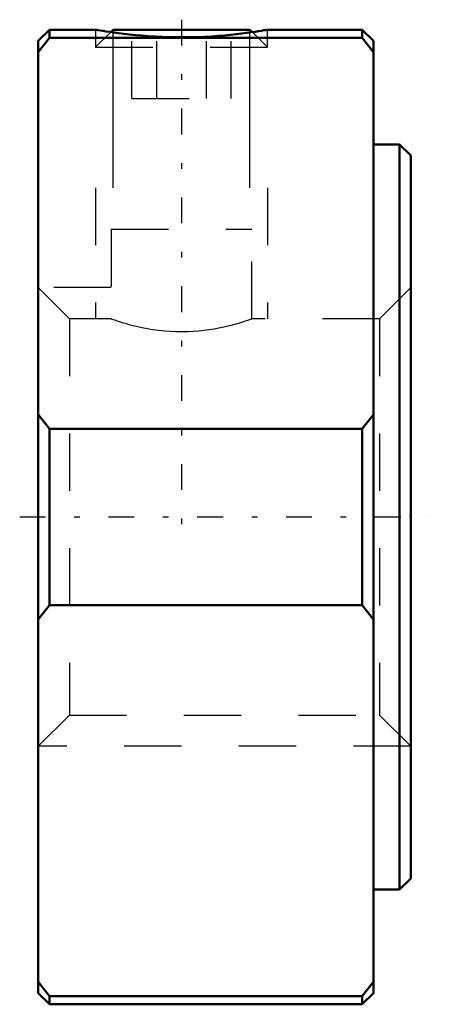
# Model space of a CAD drawing. Header units: millimetres. Extents: x -6.8 to 0.3, y -8.5 to 8.7.
import ezdxf

# ---------------------------------------------------------------- set-up
doc = ezdxf.new("R2010")
doc.units = ezdxf.units.MM
doc.linetypes.add('Center', pattern=[1.5, 0.45, -0.5, 0.05, -0.5])
doc.linetypes.add('Dashed', pattern=[2, 1, -1])
for name, color, linetype, lineweight in [('2d ConnectionPoints', 7, 'Continuous', 50), ('AM_0', 7, 'Continuous', 50), ('AM_5', 3, 'Continuous', 25), ('AM_7', 7, 'Center', 25), ('AM_9', 6, 'Dashed', 25)]:
    doc.layers.add(name, color=color, linetype=linetype, lineweight=lineweight)

msp = doc.modelspace()

# ---------------------------------------------------------------- linework, layer by layer
at = {"layer": '2d ConnectionPoints'}
msp.add_point((0, 0), dxfattribs=at)
at = {"layer": 'AM_0'}
for p, q in [((-6.305, 8.5), (-6.5, 8.305)), ((-5.5, 8.5), (-6.305, 8.5)), ((-6.305, 8.5), (-6.305, 8.359)), ((-5.194, 8.5), (-5.236, 8.457)), ((-5.194, 8.5), (-2.807, 8.5)), ((-2.764, 8.457), (-2.807, 8.5)), ((-0.845, 8.5), (-2.5, 8.5)), ((-0.65, 8.305), (-0.845, 8.5)), ((-0.845, 8.5), (-0.845, 8.359)), ((-6.305, 8.359), (-6.5, 8.11)), ((-6.5, 8.305), (-6.5, -8.305)), ((-0.845, 8.359), (-6.305, 8.359)), ((-0.65, 8.11), (-0.845, 8.359)), ((-0.65, 8.305), (-0.65, -8.305)), ((-0.195, 6.5), (-0.65, 6.5)), ((0, 6.305), (-0.195, 6.5)), ((-0.195, 6.5), (-0.195, -6.5)), ((0, 6.305), (0, -6.305)), ((-6.5, 1.79), (-6.305, 1.54)), ((-0.845, 1.54), (-0.65, 1.79)), ((-6.305, 1.54), (-0.845, 1.54)), ((-6.305, 1.54), (-6.305, -1.54)), ((-0.845, 1.54), (-0.845, -1.54)), ((-6.305, -1.54), (-6.5, -1.79)), ((-0.845, -1.54), (-6.305, -1.54)), ((-0.65, -1.79), (-0.845, -1.54)), ((-0.195, -6.5), (0, -6.305)), ((-0.65, -6.5), (-0.195, -6.5)), ((-6.5, -8.11), (-6.305, -8.359)), ((-0.845, -8.359), (-0.65, -8.11)), ((-6.5, -8.305), (-6.305, -8.5)), ((-6.305, -8.359), (-6.305, -8.5)), ((-6.305, -8.359), (-0.845, -8.359)), ((-0.845, -8.5), (-0.65, -8.305)), ((-0.845, -8.359), (-0.845, -8.5)), ((-6.305, -8.5), (-0.845, -8.5))]:
    msp.add_line(p, q, dxfattribs=at)
msp.add_lwpolyline([(-5.5, 8.5), (-5.495, 8.499), (-5.48, 8.496), (-5.454, 8.492), (-5.417, 8.486), (-5.372, 8.478), (-5.317, 8.47), (-5.252, 8.46), (-5.178, 8.449), (-5.097, 8.438), (-5.008, 8.427), (-4.91, 8.416), (-4.805, 8.405), (-4.697, 8.396), (-4.584, 8.387), (-4.463, 8.379), (-4.339, 8.373), (-4.216, 8.369), (-4.093, 8.367), (-3.965, 8.367), (-3.837, 8.368), (-3.716, 8.371), (-3.596, 8.376), (-3.476, 8.383), (-3.36, 8.391), (-3.251, 8.4), (-3.147, 8.41), (-3.046, 8.421), (-2.952, 8.432), (-2.866, 8.443), (-2.788, 8.454), (-2.717, 8.464), (-2.655, 8.474), (-2.605, 8.482), (-2.564, 8.489), (-2.532, 8.494), (-2.511, 8.498), (-2.503, 8.5), (-2.5, 8.5)], dxfattribs=at)
at = {"layer": 'AM_5'}
for p, q in [((-5.194, 5.739), (-5.194, 8.5)), ((-2.807, 5.739), (-2.807, 8.5))]:
    msp.add_line(p, q, dxfattribs=at)
at = {"layer": 'AM_5', "linetype": 'Dashed'}
for p, q in [((-5.5, 5.739), (-5.5, 3.458)), ((-2.5, 5.739), (-2.5, 3.458)), ((-5.229, 4), (-6.5, 4)), ((0, -4), (-6.5, -4))]:
    msp.add_line(p, q, dxfattribs=at)
at = {"layer": 'AM_7'}
for p, q in [((-4, 8.674), (-4, -0.287)), ((-6.825, 0), (0.325, 0))]:
    msp.add_line(p, q, dxfattribs=at)
at = {"layer": 'AM_9'}
for p, q in [((-5.5, 8.5), (-5.5, 8.194)), ((-5.236, 8.457), (-5.5, 8.194)), ((-4.866, 7.3), (-4.866, 8.5)), ((-4.433, 7.3), (-4.433, 8.5)), ((-3.567, 7.3), (-3.567, 8.5)), ((-3.134, 7.3), (-3.134, 8.5)), ((-2.5, 8.194), (-2.764, 8.457)), ((-2.5, 8.194), (-2.5, 8.5)), ((-5.5, 8.194), (-2.5, 8.194)), ((-4.866, 7.3), (-3.134, 7.3)), ((-5.229, 5.019), (-2.771, 5.019)), ((-5.229, 5.019), (-5.229, 3.458)), ((-2.771, 3.458), (-2.771, 5.019)), ((-5.958, 3.458), (-6.5, 4)), ((0, 4), (-0.542, 3.458)), ((-5.229, 3.458), (-5.958, 3.458)), ((-5.958, 3.458), (-5.958, -3.458)), ((-0.542, 3.458), (-2.771, 3.458)), ((-0.542, 3.458), (-0.542, -3.458)), ((-6.5, -4), (-5.958, -3.458)), ((-5.958, -3.458), (-0.542, -3.458)), ((-0.542, -3.458), (0, -4))]:
    msp.add_line(p, q, dxfattribs=at)
msp.add_lwpolyline([(-5.229, 3.458), (-5.226, 3.457), (-5.214, 3.453), (-5.193, 3.446), (-5.165, 3.436), (-5.13, 3.424), (-5.088, 3.411), (-5.038, 3.395), (-4.981, 3.378), (-4.917, 3.36), (-4.847, 3.342), (-4.769, 3.323), (-4.686, 3.305), (-4.597, 3.287), (-4.504, 3.272), (-4.404, 3.258), (-4.3, 3.247), (-4.202, 3.239), (-4.101, 3.234), (-3.997, 3.233), (-3.892, 3.234), (-3.797, 3.239), (-3.703, 3.246), (-3.609, 3.256), (-3.517, 3.268), (-3.429, 3.283), (-3.346, 3.298), (-3.264, 3.315), (-3.187, 3.333), (-3.113, 3.352), (-3.046, 3.37), (-2.983, 3.389), (-2.928, 3.406), (-2.881, 3.421), (-2.842, 3.434), (-2.81, 3.445), (-2.788, 3.452), (-2.775, 3.457), (-2.771, 3.458), (-2.771, 3.458)], dxfattribs=at)

doc.saveas('drawing.dxf')
